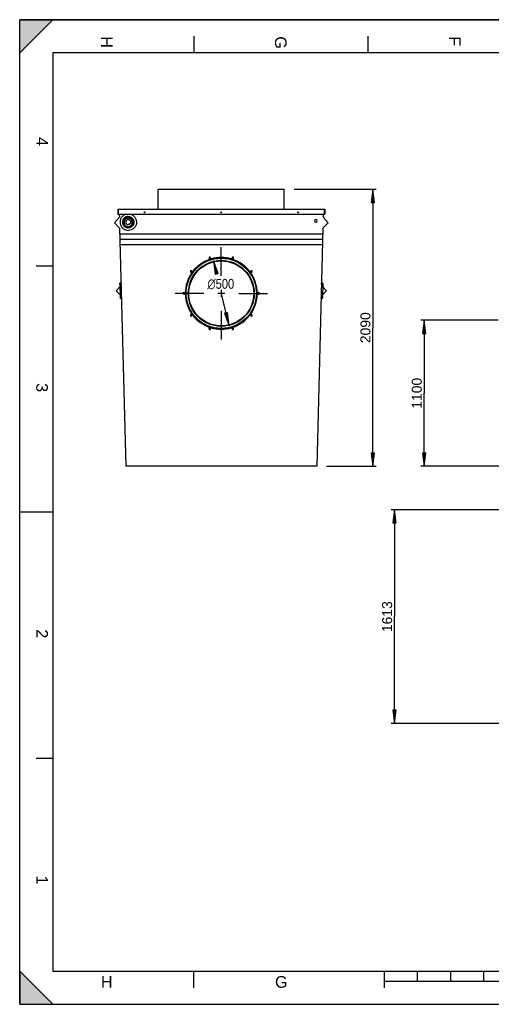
# Model space of a CAD drawing. Header units: millimetres. Extents: x 0 to 420, y 0 to 297.
# Tile 1 of 3: x 0 to 142, y 0 to 297. Entities that reach past the tile are written whole.
import ezdxf

# ---------------------------------------------------------------- set-up
doc = ezdxf.new("R2010")
doc.units = ezdxf.units.MM
doc.header["$LTSCALE"] = 23.1
doc.linetypes.add('CENTER', pattern=[0.6, 0.375, -0.075, 0.075, -0.075])
doc.layers.get('0').update_dxf_attribs({"linetype": 'CONTINUOUS'})
doc.layers.add('AXES', color=7, linetype='CONTINUOUS')
doc.layers.add('AXES_REF', color=7, linetype='CONTINUOUS')
doc.styles.get("Standard").update_dxf_attribs({"font": 'arial.ttf'})
doc.styles.add('TEXTSTYLE_1', font='gdt', dxfattribs={"width": 0.8})
doc.styles.add('TEXTSTYLE_2', font='arial.ttf')
doc.dimstyles.new('DIMSTYLE_1', dxfattribs={"dimtxt": 3, "dimasz": 4, "dimexe": 1, "dimexo": 3, "dimgap": 0.75, "dimtad": 1, "dimdec": 0, "dimlfac": 25, "dimtxsty": 'Standard', "dimblk": 'CLOSED', "dimblk1": 'CLOSED', "dimblk2": 'CLOSED', "dimcen": 0.09, "dimclrt": 5, "dimazin": 2, "dimtp": 0.01, "dimtm": 0.01, "dimtfac": 1, "dimtdec": 0, "dimtofl": 0, "dimtmove": 0, "dimatfit": 3, "dimldrblk": 'CLOSED', "dimfxl": 1, "dimtolj": 1, "dimarcsym": 0})
doc.dimstyles.new('DIMSTYLE_2', dxfattribs={"dimtxt": 3, "dimasz": 4, "dimexe": 1, "dimexo": 3, "dimgap": 0.75, "dimtad": 1, "dimlfac": 25, "dimtxsty": 'Standard', "dimblk": 'CLOSED', "dimblk1": 'CLOSED', "dimblk2": 'CLOSED', "dimcen": 0.09, "dimclrt": 5, "dimazin": 2, "dimtp": 0.01, "dimtm": 0.01, "dimtfac": 1, "dimtofl": 0, "dimtmove": 0, "dimatfit": 3, "dimldrblk": 'CLOSED', "dimfxl": 1, "dimtolj": 1, "dimarcsym": 0})
doc.dimstyles.new('DIMSTYLE_3', dxfattribs={"dimtxt": 3, "dimasz": 4, "dimexe": 1, "dimexo": 3, "dimgap": 0.75, "dimtad": 1, "dimlfac": 25, "dimtxsty": 'Standard', "dimblk": 'CLOSED', "dimblk1": 'CLOSED', "dimblk2": 'CLOSED', "dimcen": 0.09, "dimazin": 2, "dimtp": 0.01, "dimtm": 0.01, "dimtfac": 1, "dimtofl": 0, "dimtmove": 0, "dimatfit": 3, "dimldrblk": 'CLOSED', "dimfxl": 1, "dimtolj": 1, "dimarcsym": 0})
doc.dimstyles.new('DIMSTYLE_4', dxfattribs={"dimtxt": 3, "dimasz": 4, "dimexe": 1, "dimexo": 3, "dimtad": 1, "dimlfac": 25, "dimtxsty": 'Standard', "dimblk": 'CLOSED', "dimblk1": 'CLOSED', "dimblk2": 'CLOSED', "dimcen": 0.09, "dimclrt": 5, "dimazin": 2, "dimtp": 0.01, "dimtm": 0.01, "dimtfac": 1, "dimtmove": 0, "dimatfit": 2, "dimldrblk": 'CLOSED', "dimfxl": 1, "dimtolj": 1, "dimarcsym": 0})

# ---------------------------------------------------------------- blocks, each defined once
blk = doc.blocks.new('MARGEA3_BL0', base_point=(210.000078, 148.5))
at = {"color": 7, "linetype": 'Continuous'}
for p, q in [((10.000078, 297.000001), (0.000078, 287.000001)), ((0.000078, 287.000001), (0.000078, 297.000001)), ((0.000078, 297.000001), (10.000078, 297.000001)), ((10.000078, 297.000001), (0.000078, 287.000001)), ((420.000078, 297.000001), (0.000078, 297.000001)), ((210.000078, 297.000001), (210.000078, 282.000001)), ((410.000078, 297.000001), (420.000078, 287.000001)), ((420.000078, 297.000001), (410.000078, 297.000001)), ((410.000078, 297.000001), (420.000078, 287.000001)), ((420.000078, 287.000001), (420.000078, 297.000001)), ((420.000078, 0.000001), (420.000078, 297.000001)), ((0.000078, 0), (0.000078, 297)), ((0.000078, 296.999914), (420, 296.999914)), ((420, 0), (420, 296.999914)), ((52.500078, 292.000001), (52.500078, 287.000001)), ((105.000078, 292.000001), (105.000078, 287.000001)), ((157.500078, 292.000001), (157.500078, 287.000001)), ((262.500078, 292.000001), (262.500078, 287.000001)), ((315.000078, 292.000001), (315.000078, 287.000001)), ((367.500078, 292.000001), (367.500078, 287.000001)), ((10.000078, 287.000001), (10.000078, 10.000001)), ((410.000078, 287.000001), (10.000078, 287.000001)), ((410.000078, 10.000001), (410.000078, 287.000001)), ((5.000078, 222.750001), (10.000078, 222.750001)), ((415.000078, 222.750001), (410.000078, 222.750001)), ((0.000078, 148.500001), (10.000078, 148.500001)), ((420.000078, 148.500001), (410.000078, 148.500001)), ((5.000078, 74.250001), (10.000078, 74.250001)), ((415.000078, 74.250001), (410.000078, 74.250001)), ((10.000078, 0.000001), (0.000078, 10.000001)), ((0.000078, 10.000001), (0.000078, 0.000001)), ((10.000078, 0.000001), (0.000078, 10.000001)), ((10.000078, 10.000001), (410.000078, 10.000001)), ((52.500078, 5.000001), (52.500078, 10.000001)), ((110.000078, 5.000001), (110.000078, 10.000001)), ((120.000078, 7.000001), (120.000078, 10.000001)), ((130.000078, 7.000001), (130.000078, 10.000001)), ((140.000078, 7.000001), (140.000078, 10.000001)), ((150.000078, 7.000001), (150.000078, 10.000001)), ((160.000078, 5.000001), (160.000078, 10.000001)), ((170.000078, 7.000001), (170.000078, 10.000001)), ((180.000078, 7.000001), (180.000078, 10.000001)), ((190.000078, 7.000001), (190.000078, 10.000001)), ((200.000078, 7.000001), (200.000078, 10.000001)), ((220.000078, 7.000001), (220.000078, 10.000001)), ((230.000078, 7.000001), (230.000078, 10.000001)), ((240.000078, 7.000001), (240.000078, 10.000001)), ((250.000078, 7.000001), (250.000078, 10.000001)), ((260.000078, 5.000001), (260.000078, 10.000001)), ((270.000078, 7.000001), (270.000078, 10.000001)), ((280.000078, 7.000001), (280.000078, 10.000001)), ((290.000078, 7.000001), (290.000078, 10.000001)), ((300.000078, 7.000001), (300.000078, 10.000001)), ((310.000078, 5.000001), (310.000078, 10.000001)), ((367.500078, 5.000001), (367.500078, 10.000001)), ((420, 10), (410, 0)), ((420, 10), (410, 0)), ((420.000078, 10.000001), (410.000078, 0.000001)), ((420, 0), (420, 10)), ((420.000078, 0.000001), (420.000078, 10.000001)), ((110.000078, 7.000001), (310.000078, 7.000001)), ((0.000078, 0.000001), (10.000078, 0.000001)), ((0.000078, 0), (420.000078, 0)), ((410, 0), (420, 0)), ((410.000078, 0.000001), (420.000078, 0.000001))]:
    blk.add_line(p, q, dxfattribs=at)
for points in [[(10.000078, 297.000001), (0.000078, 287.000001), (0.000078, 297.000001)], [(410.000078, 297.000001), (420.000078, 287.000001), (420.000078, 297.000001)], [(0.000078, 0.000001), (10.000078, 0.000001), (0.000078, 10.000001)], [(420, 10), (410, 0), (420, 0)]]:
    blk.add_solid(points, dxfattribs=at)
at = {"color": 7, "linetype": 'Continuous', "style": 'TEXTSTYLE_2', "oblique": 0.00001872}
for s, p in [('H', (24.500078, 292.000001)), ('G', (77.000078, 292.000001)), ('F', (129.500078, 292.000001)), ('E', (182.000078, 292.000001)), ('D', (234.500078, 292.000001)), ('C', (287.000078, 292.000001)), ('B', (339.500078, 292.000001)), ('A', (392.000078, 292.000001)), ('4', (5.000078, 261.625001)), ('3', (5.000078, 187.375001)), ('2', (5.000078, 113.125001)), ('1', (5.000078, 38.875001))]:
    blk.add_text(s, height=3.5, rotation=270, dxfattribs=at).set_placement(p)
for s, p in [('4', (411.500078, 258.125001)), ('3', (411.500078, 183.875001)), ('2', (411.500078, 109.625001)), ('1', (411.500078, 35.375001)), ('H', (24.500078, 5.000001)), ('G', (77.000078, 5.000001)), ('B', (339.500078, 5.000001)), ('A', (392.000078, 5.000001))]:
    blk.add_text(s, height=3.5, dxfattribs=at).set_placement(p)
blk = doc.blocks.new('_CLOSED')
at = {"color": 0, "linetype": 'ByBlock'}
for p, q in [((0, 0), (-1, 0.125)), ((-1, 0.125), (-1, -0.125)), ((-1, -0.125), (0, 0)), ((-1, 0), (0, 0))]:
    blk.add_line(p, q, dxfattribs=at)
blk = doc.blocks.new('*D1')
at = {"color": 2, "linetype": 'Continuous', "transparency": 16777216}
for p, q in [((144.68, 149.19), (112.07, 149.19)), ((113.07, 149.19), (113.07, 116.93)), ((113.07, 84.68), (113.07, 116.93)), ((144.68, 84.68), (112.07, 84.68))]:
    blk.add_line(p, q, dxfattribs=at)
at = {"color": 2, "linetype": 'Continuous', "transparency": 16777216, "xscale": 4, "yscale": 4, "zscale": 4}
for p, rotation in [((113.07, 149.19), 90), ((113.07, 84.68), 270)]:
    blk.add_blockref('_CLOSED', p, dxfattribs=dict(at, rotation=rotation))
at = {"color": 5, "linetype": 'Continuous', "transparency": 16777216, "insert": (109.32, 116.93), "char_height": 3, "width": 9.3234, "attachment_point": 2, "rotation": 90, "line_spacing_factor": 0.9}
blk.add_mtext('1613', dxfattribs=at)
blk = doc.blocks.new('*D3')
at = {"color": 6, "linetype": 'Continuous', "transparency": 16777216}
for p, q in [((144.35, 206.33), (121, 206.33)), ((122, 206.33), (122, 184.31)), ((122, 162.29), (122, 184.31)), ((146.61, 162.29), (121, 162.29))]:
    blk.add_line(p, q, dxfattribs=at)
at = {"color": 6, "linetype": 'Continuous', "transparency": 16777216, "xscale": 4, "yscale": 4, "zscale": 4}
for p, rotation in [((122, 206.33), 90), ((122, 162.29), 270)]:
    blk.add_blockref('_CLOSED', p, dxfattribs=dict(at, rotation=rotation))
at = {"color": 6, "linetype": 'Continuous', "transparency": 16777216, "insert": (118.25, 184.31), "char_height": 3, "width": 9.3234, "attachment_point": 2, "rotation": 90, "line_spacing_factor": 0.9}
blk.add_mtext('1100', dxfattribs=at)
blk = doc.blocks.new('*D5')
at = {"color": 2, "linetype": 'Continuous', "transparency": 16777216}
for p, q in [((82.8, 245.89), (107.52, 245.89)), ((106.52, 245.89), (106.52, 204.09)), ((106.52, 162.29), (106.52, 204.09)), ((92.57, 162.29), (107.52, 162.29))]:
    blk.add_line(p, q, dxfattribs=at)
at = {"color": 2, "linetype": 'Continuous', "transparency": 16777216, "xscale": 4, "yscale": 4, "zscale": 4}
for p, rotation in [((106.52, 245.89), 90), ((106.52, 162.29), 270)]:
    blk.add_blockref('_CLOSED', p, dxfattribs=dict(at, rotation=rotation))
at = {"color": 5, "linetype": 'Continuous', "transparency": 16777216, "insert": (102.77, 204.09), "char_height": 3, "width": 9.3234, "attachment_point": 2, "rotation": 90, "line_spacing_factor": 0.9}
blk.add_mtext('2090', dxfattribs=at)
blk = doc.blocks.new('*D6')
at = {"color": 2, "linetype": 'Continuous', "transparency": 16777216}
for p, q in [((58.46, 224.23), (59.39, 220.33)), ((63.14, 204.67), (60.83, 214.33))]:
    blk.add_line(p, q, dxfattribs=at)
at = {"color": 2, "linetype": 'Continuous', "transparency": 16777216, "xscale": 4, "yscale": 4, "zscale": 4}
for p, rotation in [((58.46, 224.23), 103.4554508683), ((63.14, 204.67), 283.4554508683)]:
    blk.add_blockref('_CLOSED', p, dxfattribs=dict(at, rotation=rotation))
at = {"color": 5, "linetype": 'Continuous', "transparency": 16777216, "insert": (60.65, 218.83), "char_height": 3, "width": 10.9926, "attachment_point": 2, "line_spacing_factor": 0.9, "style": 'TEXTSTYLE_1'}
blk.add_mtext('{\\fgdt;n}\\fArial;{\\W0.8;500}', dxfattribs=at)

msp = doc.modelspace()

# ---------------------------------------------------------------- linework, layer by layer
at = {"color": 7, "linetype": 'Continuous'}
for p, q in [((0, 0), (0, 297)), ((0, 297), (420, 297)), ((29.61996, 239.89112), (29.61996, 238.29112)), ((29.61996, 239.89112), (91.97996, 239.89112)), ((29.61996, 238.29112), (91.97996, 238.29112)), ((29.73996, 239.89112), (29.73996, 238.29112)), ((30.03867, 238.29112), (30.06068, 237.45075)), ((91.56124, 238.29112), (91.53924, 237.45075)), ((91.85996, 239.89112), (91.85996, 238.29112)), ((91.97996, 239.89112), (91.97996, 238.29112)), ((28.54442, 235.76679), (30.06068, 237.45075)), ((30.14673, 234.16448), (28.54442, 235.76679)), ((93.05549, 235.76679), (91.45318, 234.16448)), ((91.53924, 237.45075), (93.05549, 235.76679)), ((30.14673, 234.16448), (32.0288, 162.29112)), ((30.1916, 232.45075), (91.40831, 232.45075)), ((91.45318, 234.16448), (89.57111, 162.29112)), ((30.2357, 230.76679), (91.36421, 230.76679)), ((30.27766, 229.16448), (91.32225, 229.16448)), ((30.18568, 217.39639), (30.30086, 212.9979)), ((91.41423, 217.39639), (91.29905, 212.9979)), ((29.08385, 215.16679), (30.21128, 216.41892)), ((30.27526, 213.97538), (29.08385, 215.16679)), ((92.51606, 215.16679), (91.32465, 213.97538)), ((91.38863, 216.41892), (92.51606, 215.16679)), ((89.57111, 162.29112), (32.0288, 162.29112)), ((0, 0), (420, 0))]:
    msp.add_line(p, q, dxfattribs=at)
for centre, radius in [((60.79996, 214.45014), 10.6), ((60.79996, 214.45014), 9.94), ((30.38561, 217.40163), 0.2), ((91.2143, 217.40163), 0.2), ((30.50079, 213.00314), 0.2), ((91.09912, 213.00314), 0.2)]:
    msp.add_circle(centre, radius, dxfattribs=at)
msp.add_arc((36.79996, 233.64945), 4, 145.6063702, 155.4759297, dxfattribs=at)
for points, knots in [([(32.01557, 238.29118), (31.73669, 238.20567), (31.20482, 237.93243), (30.60304, 237.27285), (30.2676, 236.44449), (30.24182, 235.55137), (30.52848, 234.70509), (31.09218, 234.01152), (31.86097, 233.55737), (32.44962, 233.45206), (32.74134, 233.45206)], [0, 0, 0, 0, 0.125014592, 0.250014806, 0.375001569, 0.499982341, 0.624967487, 0.749965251, 0.874977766, 1, 1, 1, 1]), ([(32.74134, 237.64691), (32.51639, 237.64691), (32.06159, 237.55689), (31.4867, 237.17236), (31.10176, 236.59682), (30.96673, 235.9179), (31.10176, 235.23898), (31.4867, 234.66345), (32.06159, 234.27891), (32.51639, 234.18889), (32.74134, 234.18889)], [0, 0, 0, 0, 0.125019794, 0.250028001, 0.3750198, 0.5, 0.6249802, 0.749971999, 0.874980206, 1, 1, 1, 1]), ([(33.46711, 238.29118), (33.74599, 238.20567), (34.27786, 237.93243), (34.87963, 237.27285), (35.21508, 236.44449), (35.24085, 235.55137), (34.95419, 234.70509), (34.3905, 234.01152), (33.6217, 233.55737), (33.03305, 233.45206), (32.74134, 233.45206)], [0, 0, 0, 0, 0.125014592, 0.250014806, 0.375001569, 0.499982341, 0.624967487, 0.749965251, 0.874977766, 1, 1, 1, 1]), ([(32.74134, 237.64691), (32.96629, 237.64691), (33.42109, 237.55689), (33.99598, 237.17236), (34.38092, 236.59682), (34.51594, 235.9179), (34.38092, 235.23898), (33.99598, 234.66345), (33.42109, 234.27891), (32.96629, 234.18889), (32.74134, 234.18889)], [0, 0, 0, 0, 0.125019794, 0.250028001, 0.3750198, 0.5, 0.6249802, 0.749971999, 0.874980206, 1, 1, 1, 1]), ([(32.74134, 237.45685), (32.47045, 237.45685), (31.91779, 237.30664), (31.32804, 236.69289), (31.1307, 235.86496), (31.30336, 235.31899), (31.44992, 235.09127)], [0, 0, 0, 0, 0.250046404, 0.500054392, 0.750025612, 1, 1, 1, 1]), ([(32.74134, 236.69878), (32.64252, 236.69878), (32.44273, 236.65926), (32.19018, 236.49023), (32.02108, 236.23777), (31.98154, 236.03803), (31.98154, 235.93924)], [0, 0, 0, 0, 0.250039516, 0.500056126, 0.750039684, 1, 1, 1, 1]), ([(31.98154, 235.93924), (31.98174, 235.84058), (32.0216, 235.64118), (32.19079, 235.38928), (32.44312, 235.22069), (32.64265, 235.18127), (32.74134, 235.18127)], [0, 0, 0, 0, 0.249960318, 0.499943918, 0.749960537, 1, 1, 1, 1]), ([(31.98154, 235.93924), (31.98154, 235.84045), (32.02108, 235.64071), (32.19018, 235.38825), (32.44273, 235.21922), (32.64252, 235.1797), (32.74134, 235.1797)], [0, 0, 0, 0, 0.249960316, 0.499943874, 0.749960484, 1, 1, 1, 1]), ([(32.74134, 237.45685), (33.01223, 237.45685), (33.56488, 237.30664), (34.15463, 236.69289), (34.35197, 235.86496), (34.17931, 235.31899), (34.03275, 235.09127)], [0, 0, 0, 0, 0.250046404, 0.500054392, 0.750025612, 1, 1, 1, 1]), ([(32.74134, 236.69878), (32.84016, 236.69878), (33.03995, 236.65926), (33.29249, 236.49023), (33.46159, 236.23777), (33.50114, 236.03803), (33.50114, 235.93924)], [0, 0, 0, 0, 0.250039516, 0.500056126, 0.750039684, 1, 1, 1, 1]), ([(33.50114, 235.93924), (33.50093, 235.84058), (33.46108, 235.64118), (33.29188, 235.38928), (33.03955, 235.22069), (32.84003, 235.18127), (32.74134, 235.18127)], [0, 0, 0, 0, 0.249960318, 0.499943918, 0.749960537, 1, 1, 1, 1]), ([(33.50114, 235.93924), (33.50114, 235.84045), (33.46159, 235.64071), (33.29249, 235.38825), (33.03995, 235.21922), (32.84016, 235.1797), (32.74134, 235.1797)], [0, 0, 0, 0, 0.249960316, 0.499943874, 0.749960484, 1, 1, 1, 1])]:
    msp.add_open_spline(points, degree=3, knots=knots, dxfattribs=at)
at = {"layer": 'AXES', "color": 7, "linetype": 'Continuous'}
for centre, radius, start, end in [((60.80129, 214.44947), 10.6799, 36.758038, 72.0073298), ((60.7939, 214.4531), 10.67393, 143.415477, 180.0005875), ((60.80602, 214.45312), 10.67392, 0.0023847, 36.7575561), ((49.62114, 214.45345), 0.35881, 0.0290259, 1.0323765), ((60.79389, 214.45344), 10.67392, 180.0023851, 216.771149), ((60.80601, 214.45346), 10.67393, 323.415477, 0.0005875), ((71.97856, 214.45311), 0.35859, 180.0287735, 181.5346192), ((51.75463, 207.88342), 0.36076, 34.489315, 51.1111967), ((60.79862, 214.45709), 10.6799, 216.7716284, 252.0073292), ((60.80044, 214.45813), 10.68119, 270.0012018, 323.4131246), ((69.84673, 207.88288), 0.36226, 146.9744187, 154.5115113), ((69.84578, 207.88295), 0.36142, 129.1263894, 146.9016738), ((57.34588, 203.82559), 0.35825, 72.0321352, 79.777564), ((60.81007, 214.52442), 10.74748, 252.0601733, 269.9498762)]:
    msp.add_arc(centre, radius, start, end, dxfattribs=at)
msp.add_open_spline([(52.22296, 220.81485), (52.88141, 221.70203), (54.48733, 223.28102), (57.49783, 224.78886), (60.82527, 225.30457), (63.04931, 224.94844), (64.10026, 224.60708)], degree=3, knots=[0, 0, 0, 0, 0.249973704, 0.499972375, 0.749986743, 1, 1, 1, 1], dxfattribs=at)
msp.add_open_spline([(64.05826, 204.12562), (64.11063, 204.15977), (64.17422, 204.18044), (64.23666, 204.18352)], degree=3, dxfattribs=at)
at = {"layer": 'AXES_REF', "color": 7, "linetype": 'Continuous'}
for p, q in [((41.79996, 239.89112), (41.79996, 245.89112)), ((41.80047, 245.89112), (79.79944, 245.89112)), ((79.79996, 239.89112), (79.79996, 245.89112)), ((61.84996, 214.45014), (59.74996, 214.45014)), ((60.79996, 215.50014), (60.79996, 213.40014))]:
    msp.add_line(p, q, dxfattribs=at)
at = {"layer": 'AXES_REF', "color": 7, "linetype": 'CENTER'}
for p, q in [((60.79996, 219.70014), (60.79996, 230.05014)), ((55.54996, 214.45014), (45.19996, 214.45014)), ((66.04996, 214.45014), (76.39996, 214.45014)), ((60.79996, 209.20014), (60.79996, 198.85014))]:
    msp.add_line(p, q, dxfattribs=at)
at = {"layer": 'AXES_REF', "color": 7, "linetype": 'Continuous'}
for centre, radius in [((37.61996, 238.89112), 0.13), ((60.79996, 238.89112), 0.13), ((83.97996, 238.89112), 0.13), ((60.79996, 214.45014), 9.8), ((57.34515, 225.08295), 0.16), ((64.25477, 225.08295), 0.16), ((51.75515, 221.02158), 0.16), ((69.84477, 221.02158), 0.16), ((49.61996, 214.45014), 0.16), ((71.97996, 214.45014), 0.16), ((51.75515, 207.8787), 0.16), ((69.84477, 207.8787), 0.16), ((57.34515, 203.81733), 0.16), ((64.25477, 203.81733), 0.16)]:
    msp.add_circle(centre, radius, dxfattribs=at)
for centre, radius, start, end in [((60.80244, 214.43586), 10.85099, 108.3818203, 109.1960993), ((60.80242, 214.43591), 10.85093, 107.6069253, 108.3818283), ((57.3141, 225.1572), 0.26248, 300.0956039, 309.0839091), ((57.32261, 225.12574), 0.24917, 41.1675468, 50.9512203), ((60.80187, 214.43763), 10.84912, 106.7842201, 107.6069346), ((57.31965, 225.1363), 0.24676, 350.3965163, 0.0118906), ((60.80099, 214.44058), 10.84605, 106.1776901, 106.7842156), ((60.80738, 214.39043), 10.896, 90.0390483, 106.1365128), ((60.79253, 214.39042), 10.89601, 73.8623498, 89.960943), ((60.79892, 214.44057), 10.84605, 73.2157845, 73.8211642), ((60.79803, 214.43763), 10.84913, 72.3875447, 73.2157797), ((60.79757, 214.43615), 10.85068, 72.0136304, 72.3875589), ((64.2773, 225.14696), 0.24917, 221.1675468, 230.9512203), ((64.28581, 225.1572), 0.26248, 230.9160909, 239.9043961), ((60.79743, 214.43572), 10.85113, 71.6181753, 72.0136311), ((60.79748, 214.43586), 10.85099, 70.8039007, 71.6181797), ((64.26135, 225.15596), 0.26114, 291.3588032, 300.1279165), ((60.8096, 214.43867), 10.8532, 145.002665, 145.7759704), ((51.70261, 221.04397), 0.24917, 41.1675468, 50.9512203), ((51.70261, 221.06519), 0.24917, 309.0487797, 318.8324532), ((60.8118, 214.43713), 10.85589, 144.3978806, 145.0026783), ((51.6993, 221.05455), 0.24711, 351.6911986, 0.0077374), ((60.81266, 214.43652), 10.85694, 143.5435883, 144.3978841), ((60.81235, 214.43675), 10.85655, 143.2327954, 143.5435888), ((60.8117, 214.43724), 10.85574, 142.850006, 143.2327971), ((60.78821, 214.43723), 10.85575, 36.7672029, 37.1469951), ((60.78756, 214.43675), 10.85655, 36.4547252, 36.7672046), ((60.78726, 214.43652), 10.85694, 35.5898463, 36.4547259), ((60.78812, 214.43714), 10.85587, 34.9973214, 35.5898494), ((69.87696, 221.04772), 0.2224, 199.8836115, 210.5649516), ((69.8973, 221.06519), 0.24917, 221.1675468, 230.9512203), ((49.5763, 214.457), 0.2224, 19.8836115, 30.5649516), ((49.56217, 214.45184), 0.23744, 9.578656, 19.8943425), ((49.553, 214.45019), 0.24676, 359.9881094, 9.6034837), ((60.81242, 214.45014), 10.85241, 179.4098005, 180.5604065), ((60.80997, 214.45011), 10.84995, 180.5603689, 182.0038181), ((60.78992, 214.45011), 10.84998, 357.9961834, 359.4515277), ((60.7875, 214.45014), 10.85241, 359.4514899, 0.6022649), ((72.02361, 214.44327), 0.2224, 199.8836115, 210.5649516), ((51.70261, 207.83509), 0.24917, 41.1675468, 50.9512203), ((60.8115, 214.46293), 10.85552, 214.8787972, 215.4697364), ((51.72295, 207.85256), 0.2224, 19.8836115, 30.5649516), ((60.81275, 214.46382), 10.85706, 215.469743, 216.5322862), ((60.81231, 214.4635), 10.85651, 216.5322941, 216.7403713), ((60.81188, 214.46317), 10.85597, 216.7403704, 217.0200757), ((60.78803, 214.46317), 10.85597, 322.9799243, 323.2596296), ((60.78759, 214.4635), 10.85652, 323.2596287, 323.4757108), ((60.78728, 214.46373), 10.8569, 323.475711, 324.5258701), ((60.78934, 214.46227), 10.85438, 324.5258425, 325.8116866), ((69.8973, 207.83509), 0.24917, 129.0487797, 138.8324532), ((69.90061, 207.84573), 0.24711, 171.6911986, 180.0077374), ((69.8973, 207.8563), 0.24917, 221.1675468, 230.9512203), ((57.33856, 203.74431), 0.26114, 111.3588032, 120.1279165), ((60.80249, 214.46459), 10.85117, 251.4506783, 251.9966889), ((57.3141, 203.74308), 0.26248, 50.9160909, 59.9043961), ((60.8023, 214.46399), 10.85054, 251.9966862, 252.5492352), ((57.32261, 203.75332), 0.24917, 41.1675468, 50.9512203), ((60.8015, 214.46144), 10.84787, 252.5492059, 253.8074402), ((60.8074, 214.50995), 10.8961, 253.8487816, 269.9608394), ((60.79251, 214.50994), 10.89609, 270.0391519, 286.150081), ((60.79841, 214.46143), 10.84785, 286.1914137, 287.4463047), ((64.28026, 203.76398), 0.24676, 170.3965163, 180.0118906), ((60.79745, 214.46451), 10.85108, 287.4462939, 288.5460582), ((64.2773, 203.77453), 0.24917, 221.1675468, 230.9512203), ((64.28581, 203.74308), 0.26248, 120.0956039, 129.0839091), ((60.79748, 214.46439), 10.85096, 288.5460578, 289.1179585)]:
    msp.add_arc(centre, radius, start, end, dxfattribs=at)
for points, knots in [([(31.24134, 235.8539), (31.24134, 236.04893), (31.31941, 236.44327), (31.65325, 236.94168), (32.15183, 237.27537), (32.54625, 237.35339), (32.74134, 237.35339)], [0, 0, 0, 0, 0.249960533, 0.499944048, 0.749960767, 1, 1, 1, 1]), ([(32.74134, 234.35442), (32.54625, 234.35442), (32.15183, 234.43244), (31.65325, 234.76613), (31.31941, 235.26454), (31.24134, 235.65888), (31.24134, 235.8539)], [0, 0, 0, 0, 0.250039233, 0.500055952, 0.750039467, 1, 1, 1, 1]), ([(32.74134, 237.12947), (32.57538, 237.12947), (32.23986, 237.06309), (31.81574, 236.77924), (31.53175, 236.35526), (31.46534, 236.01981), (31.46534, 235.8539)], [0, 0, 0, 0, 0.250038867, 0.500055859, 0.750039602, 1, 1, 1, 1]), ([(31.46534, 235.8539), (31.46534, 235.688), (31.53175, 235.35255), (31.81574, 234.92857), (32.23986, 234.64471), (32.57538, 234.57834), (32.74134, 234.57834)], [0, 0, 0, 0, 0.249960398, 0.499944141, 0.749961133, 1, 1, 1, 1]), ([(32.74134, 237.35339), (32.93643, 237.35339), (33.33085, 237.27537), (33.82943, 236.94168), (34.16327, 236.44327), (34.24134, 236.04893), (34.24134, 235.8539)], [0, 0, 0, 0, 0.250039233, 0.500055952, 0.750039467, 1, 1, 1, 1]), ([(34.01734, 235.8539), (34.01734, 236.01981), (33.95093, 236.35526), (33.66694, 236.77924), (33.24282, 237.06309), (32.90729, 237.12947), (32.74134, 237.12947)], [0, 0, 0, 0, 0.249960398, 0.499944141, 0.749961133, 1, 1, 1, 1]), ([(34.24134, 235.8539), (34.24134, 235.65888), (34.16327, 235.26454), (33.82943, 234.76613), (33.33085, 234.43244), (32.93643, 234.35442), (32.74134, 234.35442)], [0, 0, 0, 0, 0.249960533, 0.499944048, 0.749960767, 1, 1, 1, 1]), ([(32.74134, 234.57834), (32.90729, 234.57834), (33.24282, 234.64471), (33.66694, 234.92857), (33.95093, 235.35255), (34.01734, 235.688), (34.01734, 235.8539)], [0, 0, 0, 0, 0.250038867, 0.500055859, 0.750039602, 1, 1, 1, 1]), ([(57.10111, 225.21886), (57.09634, 225.2057), (57.08917, 225.17845), (57.0868, 225.15038), (57.0868, 225.13635)], [0, 0, 0, 0, 0.499378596, 1, 1, 1, 1]), ([(57.0868, 225.13635), (57.0868, 225.11544), (57.09207, 225.07351), (57.10814, 225.03432), (57.11876, 225.01639)], [0, 0, 0, 0, 0.50091987, 1, 1, 1, 1]), ([(57.11876, 225.01639), (57.12932, 224.99856), (57.15578, 224.96574), (57.18944, 224.94057), (57.20749, 224.9301)], [0, 0, 0, 0, 0.498244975, 1, 1, 1, 1]), ([(57.20749, 224.9301), (57.21929, 224.92326), (57.24379, 224.91146), (57.26988, 224.9037), (57.28304, 224.90098)], [0, 0, 0, 0, 0.503751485, 1, 1, 1, 1]), ([(57.28304, 224.90098), (57.29024, 224.8995), (57.30471, 224.89723), (57.31934, 224.89643), (57.3266, 224.89643)], [0, 0, 0, 0, 0.503155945, 1, 1, 1, 1]), ([(57.47958, 225.31925), (57.45784, 225.33693), (57.40918, 225.36504), (57.35377, 225.37627), (57.3266, 225.37627)], [0, 0, 0, 0, 0.507758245, 1, 1, 1, 1]), ([(57.3266, 224.89643), (57.34711, 224.89643), (57.38884, 224.90284), (57.42746, 224.91951), (57.44572, 224.9301)], [0, 0, 0, 0, 0.492695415, 1, 1, 1, 1]), ([(57.47958, 224.95345), (57.50128, 224.97109), (57.53932, 225.01374), (57.55831, 225.06774), (57.56295, 225.09513)], [0, 0, 0, 0, 0.501577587, 1, 1, 1, 1]), ([(57.56641, 225.13635), (57.56641, 225.16406), (57.55725, 225.21996), (57.52836, 225.26892), (57.51018, 225.28976)], [0, 0, 0, 0, 0.500512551, 1, 1, 1, 1]), ([(64.0335, 225.13635), (64.0335, 225.11544), (64.03877, 225.07351), (64.05484, 225.03432), (64.06546, 225.01639)], [0, 0, 0, 0, 0.50091987, 1, 1, 1, 1]), ([(64.06546, 225.01639), (64.06897, 225.01047), (64.07657, 224.99893), (64.08519, 224.98814), (64.08973, 224.98294)], [0, 0, 0, 0, 0.499169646, 1, 1, 1, 1]), ([(64.27331, 225.37627), (64.24614, 225.37627), (64.19073, 225.36504), (64.14207, 225.33693), (64.12033, 225.31925)], [0, 0, 0, 0, 0.492241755, 1, 1, 1, 1]), ([(64.15419, 224.9301), (64.16599, 224.92326), (64.1905, 224.91146), (64.21658, 224.9037), (64.22974, 224.90098)], [0, 0, 0, 0, 0.503751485, 1, 1, 1, 1]), ([(64.22974, 224.90098), (64.23694, 224.8995), (64.25141, 224.89723), (64.26604, 224.89643), (64.27331, 224.89643)], [0, 0, 0, 0, 0.503155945, 1, 1, 1, 1]), ([(64.27331, 224.89643), (64.28733, 224.89643), (64.31575, 224.89942), (64.34309, 224.90754), (64.35646, 224.91275)], [0, 0, 0, 0, 0.494265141, 1, 1, 1, 1]), ([(64.39242, 224.9301), (64.41522, 224.94332), (64.45707, 224.97647), (64.48594, 225.02173), (64.49575, 225.0459)], [0, 0, 0, 0, 0.502541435, 1, 1, 1, 1]), ([(64.51311, 225.13635), (64.51311, 225.16406), (64.50396, 225.21996), (64.47507, 225.26892), (64.45689, 225.28976)], [0, 0, 0, 0, 0.500512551, 1, 1, 1, 1]), ([(64.49575, 225.0459), (64.50153, 225.06017), (64.51024, 225.09), (64.51311, 225.12091), (64.51311, 225.13635)], [0, 0, 0, 0, 0.499289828, 1, 1, 1, 1]), ([(51.52302, 221.20799), (51.50485, 221.18715), (51.47595, 221.13819), (51.4668, 221.08229), (51.4668, 221.05458)], [0, 0, 0, 0, 0.499487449, 1, 1, 1, 1]), ([(51.66304, 220.81921), (51.67024, 220.81773), (51.68471, 220.81546), (51.69934, 220.81466), (51.7066, 220.81466)], [0, 0, 0, 0, 0.503155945, 1, 1, 1, 1]), ([(51.85958, 221.23748), (51.83784, 221.25516), (51.78918, 221.28327), (51.73377, 221.2945), (51.7066, 221.2945)], [0, 0, 0, 0, 0.507758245, 1, 1, 1, 1]), ([(51.7066, 220.81466), (51.73377, 220.81466), (51.78918, 220.82589), (51.83784, 220.854), (51.85958, 220.87168)], [0, 0, 0, 0, 0.492241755, 1, 1, 1, 1]), ([(51.94641, 221.05458), (51.94641, 221.08229), (51.93725, 221.13819), (51.90836, 221.18715), (51.89018, 221.20799)], [0, 0, 0, 0, 0.500512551, 1, 1, 1, 1]), ([(51.89018, 220.90117), (51.90451, 220.91759), (51.92861, 220.95474), (51.94067, 220.99729), (51.94382, 221.01884)], [0, 0, 0, 0, 0.500126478, 1, 1, 1, 1]), ([(69.70973, 221.20799), (69.69155, 221.18715), (69.66266, 221.13819), (69.6535, 221.08229), (69.6535, 221.05458)], [0, 0, 0, 0, 0.499487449, 1, 1, 1, 1]), ([(69.6535, 221.05458), (69.6535, 221.04055), (69.65587, 221.01248), (69.66304, 220.98523), (69.66782, 220.97207)], [0, 0, 0, 0, 0.500621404, 1, 1, 1, 1]), ([(69.68546, 220.93462), (69.68897, 220.9287), (69.69657, 220.91716), (69.70519, 220.90637), (69.70973, 220.90117)], [0, 0, 0, 0, 0.499169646, 1, 1, 1, 1]), ([(69.74033, 220.87168), (69.75626, 220.85873), (69.79101, 220.83672), (69.82995, 220.82329), (69.84974, 220.81921)], [0, 0, 0, 0, 0.504001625, 1, 1, 1, 1]), ([(69.84974, 220.81921), (69.85694, 220.81773), (69.87141, 220.81546), (69.88604, 220.81466), (69.89331, 220.81466)], [0, 0, 0, 0, 0.503155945, 1, 1, 1, 1]), ([(70.04629, 221.23748), (70.02454, 221.25516), (69.97588, 221.28327), (69.92047, 221.2945), (69.89331, 221.2945)], [0, 0, 0, 0, 0.507758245, 1, 1, 1, 1]), ([(70.07689, 220.90117), (70.09507, 220.92201), (70.12396, 220.97097), (70.13311, 221.02687), (70.13311, 221.05458)], [0, 0, 0, 0, 0.499487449, 1, 1, 1, 1]), ([(49.37638, 214.60355), (49.3582, 214.58271), (49.3293, 214.53375), (49.32015, 214.47785), (49.32015, 214.45014)], [0, 0, 0, 0, 0.499487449, 1, 1, 1, 1]), ([(49.4768, 214.22654), (49.4837, 214.22385), (49.49766, 214.21909), (49.512, 214.2156), (49.5192, 214.21421)], [0, 0, 0, 0, 0.502603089, 1, 1, 1, 1]), ([(49.5192, 214.21421), (49.52594, 214.21291), (49.53949, 214.21092), (49.55316, 214.21022), (49.55996, 214.21022)], [0, 0, 0, 0, 0.502953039, 1, 1, 1, 1]), ([(49.71294, 214.63304), (49.69119, 214.65071), (49.64253, 214.67882), (49.58712, 214.69006), (49.55996, 214.69006)], [0, 0, 0, 0, 0.507758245, 1, 1, 1, 1]), ([(49.55996, 214.21022), (49.58712, 214.21022), (49.64253, 214.22145), (49.69119, 214.24956), (49.71294, 214.26724)], [0, 0, 0, 0, 0.492241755, 1, 1, 1, 1]), ([(49.7678, 214.5701), (49.76071, 214.58208), (49.7441, 214.60477), (49.72381, 214.6242), (49.71294, 214.63304)], [0, 0, 0, 0, 0.498339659, 1, 1, 1, 1]), ([(49.71294, 214.26724), (49.72381, 214.27608), (49.7441, 214.2955), (49.76071, 214.3182), (49.7678, 214.33018)], [0, 0, 0, 0, 0.501660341, 1, 1, 1, 1]), ([(49.7678, 214.33018), (49.77842, 214.34811), (49.79449, 214.3873), (49.79976, 214.42922), (49.79976, 214.45014)], [0, 0, 0, 0, 0.49908013, 1, 1, 1, 1]), ([(71.83211, 214.5701), (71.82149, 214.55217), (71.80542, 214.51297), (71.80015, 214.47105), (71.80015, 214.45014)], [0, 0, 0, 0, 0.49908013, 1, 1, 1, 1]), ([(71.80015, 214.45014), (71.80015, 214.43611), (71.80252, 214.40804), (71.80969, 214.38078), (71.81447, 214.36763)], [0, 0, 0, 0, 0.500621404, 1, 1, 1, 1]), ([(71.88698, 214.63304), (71.8761, 214.6242), (71.85581, 214.60477), (71.8392, 214.58208), (71.83211, 214.5701)], [0, 0, 0, 0, 0.501660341, 1, 1, 1, 1]), ([(71.83211, 214.33018), (71.8392, 214.3182), (71.85581, 214.2955), (71.8761, 214.27608), (71.88698, 214.26724)], [0, 0, 0, 0, 0.498339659, 1, 1, 1, 1]), ([(72.03996, 214.69006), (72.01279, 214.69006), (71.95738, 214.67882), (71.90872, 214.65071), (71.88698, 214.63304)], [0, 0, 0, 0, 0.492241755, 1, 1, 1, 1]), ([(71.88698, 214.26724), (71.90872, 214.24956), (71.95738, 214.22145), (72.01279, 214.21022), (72.03996, 214.21022)], [0, 0, 0, 0, 0.507758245, 1, 1, 1, 1]), ([(72.07987, 214.68623), (72.07326, 214.68748), (72.05999, 214.68939), (72.04661, 214.69006), (72.03996, 214.69006)], [0, 0, 0, 0, 0.502891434, 1, 1, 1, 1]), ([(72.12311, 214.67373), (72.11607, 214.67648), (72.10183, 214.68132), (72.08721, 214.68484), (72.07987, 214.68623)], [0, 0, 0, 0, 0.502664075, 1, 1, 1, 1]), ([(72.22354, 214.29673), (72.24171, 214.31757), (72.27061, 214.36653), (72.27976, 214.42243), (72.27976, 214.45014)], [0, 0, 0, 0, 0.499487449, 1, 1, 1, 1]), ([(51.52302, 207.99911), (51.50485, 207.97827), (51.47595, 207.92931), (51.4668, 207.87341), (51.4668, 207.8457)], [0, 0, 0, 0, 0.499487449, 1, 1, 1, 1]), ([(51.75017, 208.08106), (51.74297, 208.08254), (51.7285, 208.08482), (51.71387, 208.08561), (51.7066, 208.08561)], [0, 0, 0, 0, 0.503155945, 1, 1, 1, 1]), ([(51.85958, 208.0286), (51.84365, 208.04154), (51.8089, 208.06356), (51.76996, 208.07698), (51.75017, 208.08106)], [0, 0, 0, 0, 0.504001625, 1, 1, 1, 1]), ([(51.91445, 207.96565), (51.91094, 207.97158), (51.90334, 207.98311), (51.89472, 207.9939), (51.89018, 207.99911)], [0, 0, 0, 0, 0.499169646, 1, 1, 1, 1]), ([(51.94641, 207.8457), (51.94641, 207.85972), (51.94404, 207.88779), (51.93687, 207.91505), (51.93209, 207.9282)], [0, 0, 0, 0, 0.500621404, 1, 1, 1, 1]), ([(69.70973, 207.99911), (69.6954, 207.98269), (69.6713, 207.94553), (69.65924, 207.90299), (69.65609, 207.88144)], [0, 0, 0, 0, 0.500126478, 1, 1, 1, 1]), ([(69.89331, 208.08561), (69.86614, 208.08561), (69.81073, 208.07438), (69.76207, 208.04627), (69.74033, 208.0286)], [0, 0, 0, 0, 0.492241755, 1, 1, 1, 1]), ([(69.93687, 208.08106), (69.92967, 208.08254), (69.9152, 208.08482), (69.90057, 208.08561), (69.89331, 208.08561)], [0, 0, 0, 0, 0.503155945, 1, 1, 1, 1]), ([(51.55362, 207.6628), (51.57537, 207.64512), (51.62403, 207.61701), (51.67944, 207.60578), (51.7066, 207.60578)], [0, 0, 0, 0, 0.507758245, 1, 1, 1, 1]), ([(51.89018, 207.69228), (51.90836, 207.71312), (51.93725, 207.76208), (51.94641, 207.81798), (51.94641, 207.8457)], [0, 0, 0, 0, 0.499487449, 1, 1, 1, 1]), ([(69.6535, 207.8457), (69.6535, 207.81798), (69.66266, 207.76208), (69.69155, 207.71312), (69.70973, 207.69228)], [0, 0, 0, 0, 0.500512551, 1, 1, 1, 1]), ([(69.74033, 207.6628), (69.76207, 207.64512), (69.81073, 207.61701), (69.86614, 207.60578), (69.89331, 207.60578)], [0, 0, 0, 0, 0.507758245, 1, 1, 1, 1]), ([(70.07689, 207.69228), (70.09507, 207.71312), (70.12396, 207.76208), (70.13311, 207.81798), (70.13311, 207.8457)], [0, 0, 0, 0, 0.499487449, 1, 1, 1, 1]), ([(57.10416, 203.85437), (57.09838, 203.8401), (57.08967, 203.81028), (57.0868, 203.77937), (57.0868, 203.76393)], [0, 0, 0, 0, 0.499289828, 1, 1, 1, 1]), ([(57.0868, 203.76393), (57.0868, 203.73621), (57.09595, 203.68031), (57.12485, 203.63135), (57.14302, 203.61051)], [0, 0, 0, 0, 0.500512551, 1, 1, 1, 1]), ([(57.20749, 203.97018), (57.18469, 203.95696), (57.14284, 203.92381), (57.11397, 203.87855), (57.10416, 203.85437)], [0, 0, 0, 0, 0.502541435, 1, 1, 1, 1]), ([(57.3266, 204.00384), (57.31258, 204.00384), (57.28416, 204.00086), (57.25682, 203.99274), (57.24345, 203.98752)], [0, 0, 0, 0, 0.494265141, 1, 1, 1, 1]), ([(57.37017, 203.99929), (57.36297, 204.00077), (57.3485, 204.00305), (57.33387, 204.00384), (57.3266, 204.00384)], [0, 0, 0, 0, 0.503155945, 1, 1, 1, 1]), ([(57.3266, 203.52401), (57.35377, 203.52401), (57.40918, 203.53524), (57.45784, 203.56335), (57.47958, 203.58103)], [0, 0, 0, 0, 0.492241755, 1, 1, 1, 1]), ([(57.44572, 203.97018), (57.43392, 203.97702), (57.40941, 203.98881), (57.38333, 203.99658), (57.37017, 203.99929)], [0, 0, 0, 0, 0.503751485, 1, 1, 1, 1]), ([(57.53445, 203.88388), (57.53094, 203.88981), (57.52334, 203.90134), (57.51472, 203.91213), (57.51018, 203.91734)], [0, 0, 0, 0, 0.499169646, 1, 1, 1, 1]), ([(57.56641, 203.76393), (57.56641, 203.78484), (57.56114, 203.82676), (57.54507, 203.86596), (57.53445, 203.88388)], [0, 0, 0, 0, 0.50091987, 1, 1, 1, 1]), ([(64.0335, 203.76393), (64.0335, 203.73621), (64.04266, 203.68031), (64.07155, 203.63135), (64.08973, 203.61051)], [0, 0, 0, 0, 0.500512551, 1, 1, 1, 1]), ([(64.12033, 203.94683), (64.09863, 203.92919), (64.06059, 203.88654), (64.0416, 203.83254), (64.03696, 203.80514)], [0, 0, 0, 0, 0.501577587, 1, 1, 1, 1]), ([(64.12033, 203.58103), (64.14207, 203.56335), (64.19073, 203.53524), (64.24614, 203.52401), (64.27331, 203.52401)], [0, 0, 0, 0, 0.507758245, 1, 1, 1, 1]), ([(64.27331, 204.00384), (64.2528, 204.00384), (64.21107, 203.99744), (64.17245, 203.98077), (64.15419, 203.97018)], [0, 0, 0, 0, 0.492695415, 1, 1, 1, 1]), ([(64.31687, 203.99929), (64.30967, 204.00077), (64.2952, 204.00305), (64.28057, 204.00384), (64.27331, 204.00384)], [0, 0, 0, 0, 0.503155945, 1, 1, 1, 1]), ([(64.39242, 203.97018), (64.38062, 203.97702), (64.35612, 203.98881), (64.33003, 203.99658), (64.31687, 203.99929)], [0, 0, 0, 0, 0.503751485, 1, 1, 1, 1]), ([(64.48115, 203.88388), (64.4706, 203.90172), (64.44413, 203.93454), (64.41048, 203.95971), (64.39242, 203.97018)], [0, 0, 0, 0, 0.498244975, 1, 1, 1, 1]), ([(64.51311, 203.76393), (64.51311, 203.78484), (64.50785, 203.82676), (64.49177, 203.86596), (64.48115, 203.88388)], [0, 0, 0, 0, 0.50091987, 1, 1, 1, 1]), ([(64.4988, 203.68142), (64.50357, 203.69457), (64.51074, 203.72183), (64.51311, 203.7499), (64.51311, 203.76393)], [0, 0, 0, 0, 0.499378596, 1, 1, 1, 1])]:
    msp.add_open_spline(points, degree=3, knots=knots, dxfattribs=at)
for points in [[(89.28971, 236.77215), (89.09124, 236.77215), (88.86607, 236.55073), (88.86757, 236.35227)], [(88.86757, 236.35227), (88.86907, 236.15382), (89.09125, 235.93243), (89.28971, 235.93243)], [(89.71186, 236.35231), (89.71036, 236.55076), (89.48817, 236.77215), (89.28971, 236.77215)], [(89.28971, 235.93243), (89.48818, 235.93243), (89.71335, 236.15385), (89.71186, 236.35231)], [(57.23461, 224.68352), (55.25911, 223.99573), (53.4223, 222.66035), (52.15905, 220.99306)], [(57.3266, 225.37627), (57.23494, 225.37627), (57.13238, 225.30502), (57.10111, 225.21886)], [(64.12033, 225.31925), (64.06796, 225.27668), (64.0335, 225.20384), (64.0335, 225.13635)], [(64.45689, 225.28976), (64.41242, 225.34074), (64.34095, 225.37627), (64.27331, 225.37627)], [(69.4412, 220.99261), (68.17793, 222.6601), (66.34097, 223.99567), (64.36531, 224.68352)], [(51.83569, 220.54284), (50.66059, 218.8153), (49.98211, 216.65114), (49.96059, 214.56193)], [(51.4668, 221.05458), (51.4668, 220.95243), (51.56299, 220.83982), (51.66304, 220.81921)], [(51.7066, 221.2945), (51.63896, 221.2945), (51.56749, 221.25897), (51.52302, 221.20799)], [(71.6393, 214.56421), (71.61686, 216.69938), (70.90569, 218.91422), (69.68102, 220.6634)], [(69.89331, 221.2945), (69.82566, 221.2945), (69.75419, 221.25897), (69.70973, 221.20799)], [(69.89331, 220.81466), (69.96095, 220.81466), (70.03242, 220.85019), (70.07689, 220.90117)], [(70.13311, 221.05458), (70.13311, 221.12207), (70.09865, 221.19491), (70.04629, 221.23748)], [(49.32015, 214.45014), (49.32015, 214.35913), (49.39203, 214.25964), (49.4768, 214.22654)], [(49.55996, 214.69006), (49.49231, 214.69006), (49.42084, 214.65453), (49.37638, 214.60355)], [(49.96665, 214.07073), (50.0381, 212.02854), (50.73751, 209.93164), (51.90603, 208.25528)], [(69.76803, 208.36304), (70.89274, 210.01873), (71.56327, 212.07037), (71.63327, 214.07073)], [(72.03996, 214.21022), (72.1076, 214.21022), (72.17907, 214.24575), (72.22354, 214.29673)], [(72.27976, 214.45014), (72.27976, 214.54114), (72.20788, 214.64063), (72.12311, 214.67373)], [(51.7066, 208.08561), (51.63896, 208.08561), (51.56749, 208.05008), (51.52302, 207.99911)], [(52.14421, 207.92685), (53.4319, 206.21927), (55.32292, 204.8575), (57.35051, 204.17714)], [(64.35133, 204.2119), (66.33964, 204.90112), (68.18867, 206.24667), (69.4557, 207.92685)], [(70.13311, 207.8457), (70.13311, 207.94784), (70.03692, 208.06045), (69.93687, 208.08106)], [(51.4668, 207.8457), (51.4668, 207.77821), (51.50126, 207.70536), (51.55362, 207.6628)], [(51.7066, 207.60578), (51.77425, 207.60578), (51.84572, 207.64131), (51.89018, 207.69228)], [(69.89331, 207.60578), (69.96095, 207.60578), (70.03242, 207.64131), (70.07689, 207.69228)], [(57.14302, 203.61051), (57.18749, 203.55954), (57.25896, 203.52401), (57.3266, 203.52401)], [(57.47958, 203.58103), (57.53195, 203.6236), (57.56641, 203.69644), (57.56641, 203.76393)], [(64.27331, 203.52401), (64.36497, 203.52401), (64.46753, 203.59525), (64.4988, 203.68142)]]:
    msp.add_open_spline(points, degree=3, dxfattribs=at)

# ---------------------------------------------------------------- block references
at = {"color": 7, "linetype": 'Continuous'}
msp.add_blockref('MARGEA3_BL0', (210.00008, 148.5), dxfattribs=at)

# ---------------------------------------------------------------- dimensions: what is measured, and where the dimension line sits
at = {"color": 2, "linetype": 'Continuous'}
for base, p1, p2, dimstyle, picture, middle in [((106.52128, 245.89112), (89.57111, 162.29112), (79.79996, 245.89112), 'DIMSTYLE_2', '*D5', (106.52128, 204.05025)), ((113.07015, 149.18932), (147.6842, 84.67825), (147.6842, 149.18932), 'DIMSTYLE_1', '*D1', (113.07015, 117.06021))]:
    dim = msp.add_linear_dim(base=base, p1=p1, p2=p2, angle=90, dimstyle=dimstyle, dxfattribs=at)
    dim.commit()
    dim.dimension.update_dxf_attribs({"geometry": picture, "text_midpoint": middle, "dimtype": 160})
dim = msp.add_diameter_dim_2p(p1=(58.45952, 224.23226), p2=(63.14039, 204.66801), text='%%c<>', dimstyle='DIMSTYLE_4', override={"dimtih": 1, "dimtoh": 1, "dimpost": '<>'}, dxfattribs=at)
dim.commit()
dim.dimension.update_dxf_attribs({"geometry": '*D6', "text_midpoint": (60.64854, 217.33301), "dimtype": 163})
at = {"color": 6, "linetype": 'Continuous'}
dim = msp.add_linear_dim(base=(121.99608, 162.29112), p1=(147.35497, 206.33124), p2=(149.60823, 162.29112), angle=270, dimstyle='DIMSTYLE_3', dxfattribs=at)
dim.commit()
dim.dimension.update_dxf_attribs({"geometry": '*D3', "text_midpoint": (121.99608, 184.4376), "dimtype": 160})

doc.saveas('drawing.dxf')
